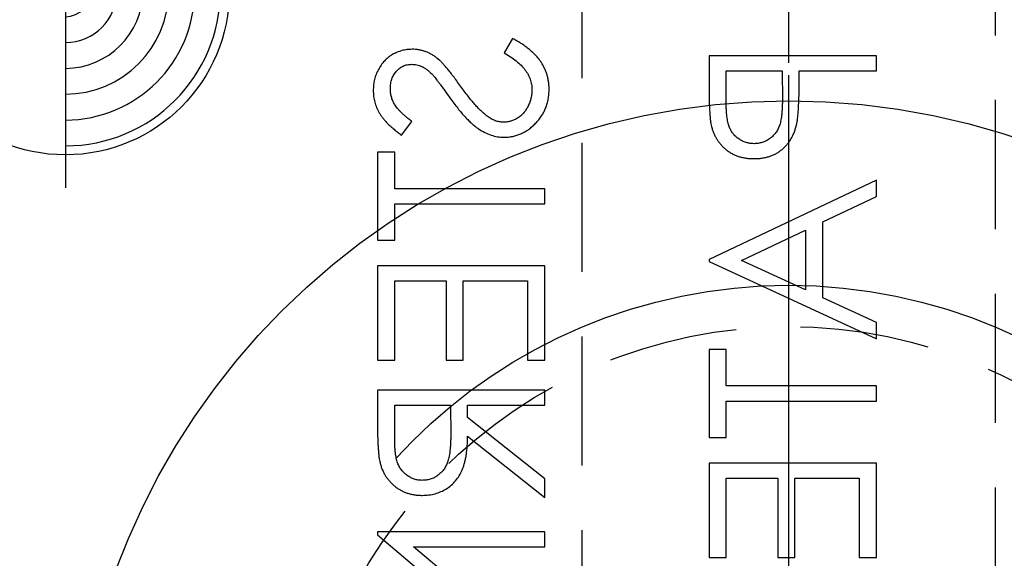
# Model space of a CAD drawing. Extents: x 2651 to 7771, y -1163 to 1075.
# Tile 245 of 256: x 4096 to 4115, y 661 to 671. Entities that reach past the tile are written whole.
import ezdxf

# ---------------------------------------------------------------- set-up
doc = ezdxf.new("R2010")
doc.units = 0
doc.header["$LTSCALE"] = 10
for name, pattern in [('CENTER', [2, 1.25, -0.25, 0.25, -0.25]), ('CNSCEN', [17, 15, -1, 0, -1]), ('CNSHID', [4, 3, -1]), ('HIDDEN', [0.375, 0.25, -0.125])]:
    doc.linetypes.add(name, pattern=pattern)
doc.layers.get('0').update_dxf_attribs({"linetype": 'CONTINUOUS'})
doc.layers.get('Defpoints').update_dxf_attribs({"linetype": 'CONTINUOUS'})
for name, color, linetype in [('1', 7, 'CONTINUOUS'), ('COOL', 150, 'HIDDEN'), ('DIM', 3, 'CONTINUOUS'), ('PIN', 3, 'CONTINUOUS'), ('WL1-HL', 4, 'CNSHID'), ('WOR1-CL', 1, 'CNSCEN')]:
    doc.layers.add(name, color=color, linetype=linetype)
doc.styles.get("Standard").update_dxf_attribs({"font": 'romans.shx'})
doc.dimstyles.new('MM& INCH5', dxfattribs={"dimtxt": 5, "dimasz": 2.5, "dimexe": 1, "dimexo": 0.5, "dimtad": 0, "dimrnd": 1.38778e-17, "dimzin": 9, "dimdsep": 46, "dimtxsty": 'Standard', "dimblk": 'CLOSED', "dimcen": 0, "dimclrd": 3, "dimclre": 3, "dimclrt": 3, "dimazin": 2, "dimtfac": 0.75, "dimtofl": 0, "dimtmove": 0, "dimatfit": 3, "dimfxl": 0, "dimtolj": 1, "dimarcsym": 0})

# ---------------------------------------------------------------- blocks, each defined once
blk = doc.blocks.new('DSD')
at = {"layer": '1', "color": 7, "linetype": 'Continuous'}
for p, q in [((479.28, 502.071), (479.116, 501.797)), ((483.084, 501.739), (483.084, 501.103)), ((486.322, 501.739), (483.084, 501.739)), ((486.322, 501.448), (486.322, 501.739)), ((483.416, 501.448), (484.496, 501.448)), ((483.416, 500.856), (483.416, 501.448)), ((484.496, 501.448), (484.503, 500.881)), ((484.828, 501.216), (484.828, 501.448)), ((484.828, 501.448), (486.322, 501.448)), ((477.132, 500.202), (477.331, 500.465)), ((476.999, 499.87), (476.666, 499.87)), ((476.666, 499.87), (476.666, 498.168)), ((476.999, 499.164), (476.999, 499.87)), ((479.905, 499.164), (476.999, 499.164)), ((479.905, 498.874), (479.905, 499.164)), ((486.322, 499.33), (483.084, 497.794)), ((486.322, 499.013), (486.322, 499.33)), ((485.284, 498.521), (486.322, 499.013)), ((476.999, 498.168), (476.999, 498.874)), ((476.999, 498.874), (479.905, 498.874)), ((485.284, 497.053), (485.284, 498.521)), ((483.715, 497.777), (484.952, 498.363)), ((484.952, 498.363), (484.952, 497.206)), ((476.666, 498.168), (476.999, 498.168)), ((476.666, 497.67), (476.666, 495.843)), ((479.905, 497.67), (476.666, 497.67)), ((479.905, 495.843), (479.905, 497.67)), ((483.084, 497.794), (483.084, 497.753)), ((483.084, 497.753), (486.322, 496.258)), ((484.952, 497.206), (483.715, 497.777)), ((476.999, 495.843), (476.999, 497.379)), ((476.999, 497.379), (477.995, 497.379)), ((477.995, 497.379), (477.995, 495.843)), ((478.327, 495.843), (478.327, 497.379)), ((478.327, 497.379), (479.573, 497.379)), ((479.573, 497.379), (479.573, 495.843)), ((486.322, 496.574), (485.284, 497.053)), ((486.322, 496.258), (486.322, 496.574)), ((483.416, 496.05), (483.084, 496.05)), ((483.084, 496.05), (483.084, 494.348)), ((483.416, 495.345), (483.416, 496.05)), ((476.666, 495.843), (476.999, 495.843)), ((477.995, 495.843), (478.327, 495.843)), ((479.573, 495.843), (479.905, 495.843)), ((486.322, 495.345), (483.416, 495.345)), ((486.322, 495.054), (486.322, 495.345)), ((476.666, 495.262), (476.666, 494.613)), ((479.905, 495.262), (476.666, 495.262)), ((479.905, 494.971), (479.905, 495.262)), ((476.999, 494.971), (478.078, 494.971)), ((476.999, 494.364), (476.999, 494.971)), ((478.078, 494.971), (478.083, 494.378)), ((478.41, 494.735), (478.41, 494.971)), ((478.41, 494.971), (479.905, 494.971)), ((483.416, 494.348), (483.416, 495.054)), ((483.416, 495.054), (486.322, 495.054)), ((479.905, 493.545), (478.41, 494.735)), ((478.41, 494.375), (479.905, 493.186)), ((483.084, 494.348), (483.416, 494.348)), ((483.084, 493.85), (483.084, 492.023)), ((486.322, 493.85), (483.084, 493.85)), ((486.322, 492.023), (486.322, 493.85)), ((479.905, 493.186), (479.905, 493.545)), ((483.416, 492.023), (483.416, 493.559)), ((483.416, 493.559), (484.413, 493.559)), ((484.413, 493.559), (484.413, 492.023)), ((484.745, 492.023), (484.745, 493.559)), ((484.745, 493.559), (485.99, 493.559)), ((485.99, 493.559), (485.99, 492.023)), ((479.905, 492.521), (476.666, 492.521)), ((476.666, 492.521), (476.666, 492.46)), ((479.905, 492.231), (479.905, 492.521)), ((476.666, 492.46), (479.215, 490.321)), ((479.905, 490.096), (477.362, 492.231)), ((477.362, 492.231), (479.905, 492.231)), ((483.084, 492.023), (483.416, 492.023)), ((484.413, 492.023), (484.745, 492.023)), ((485.99, 492.023), (486.322, 492.023))]:
    blk.add_line(p, q, dxfattribs=at)
for points, knots in [([(479.988, 501.086), (479.988, 501.11), (479.987, 501.159), (479.978, 501.231), (479.967, 501.301), (479.948, 501.369), (479.925, 501.436), (479.897, 501.501), (479.864, 501.564), (479.826, 501.626), (479.781, 501.686), (479.729, 501.745), (479.672, 501.803), (479.607, 501.859), (479.535, 501.914), (479.456, 501.968), (479.371, 502.021), (479.311, 502.054), (479.28, 502.071)], [0, 0, 0, 0, 0.057208, 0.113696, 0.169178, 0.224159, 0.27872, 0.333794, 0.389241, 0.445822, 0.503704, 0.564294, 0.627975, 0.695038, 0.765373, 0.839611, 0.917538, 1, 1, 1, 1]), ([(477.339, 501.863), (477.305, 501.862), (477.237, 501.859), (477.138, 501.839), (477.044, 501.807), (476.954, 501.763), (476.873, 501.705), (476.798, 501.638), (476.736, 501.559), (476.681, 501.472), (476.638, 501.377), (476.606, 501.277), (476.587, 501.172), (476.585, 501.101), (476.583, 501.065)], [0, 0, 0, 0, 0.083785, 0.16578, 0.24628, 0.327461, 0.408797, 0.489715, 0.571376, 0.655523, 0.741019, 0.826547, 0.911989, 1, 1, 1, 1]), ([(477.832, 501.682), (477.813, 501.696), (477.776, 501.725), (477.717, 501.762), (477.657, 501.793), (477.596, 501.818), (477.533, 501.839), (477.47, 501.853), (477.405, 501.862), (477.361, 501.863), (477.339, 501.863)], [0, 0, 0, 0, 0.133507, 0.262559, 0.388264, 0.512667, 0.633722, 0.755394, 0.877553, 1, 1, 1, 1]), ([(478.273, 501.151), (478.248, 501.185), (478.202, 501.251), (478.133, 501.342), (478.07, 501.423), (478.013, 501.495), (477.96, 501.556), (477.914, 501.608), (477.872, 501.649), (477.844, 501.672), (477.832, 501.682)], [0, 0, 0, 0, 0.181535, 0.347082, 0.495568, 0.628357, 0.74552, 0.845831, 0.930782, 1, 1, 1, 1]), ([(479.116, 501.797), (479.159, 501.771), (479.24, 501.723), (479.351, 501.641), (479.445, 501.557), (479.521, 501.469), (479.582, 501.378), (479.624, 501.284), (479.651, 501.186), (479.654, 501.119), (479.656, 501.086)], [0, 0, 0, 0, 0.159004, 0.304646, 0.438547, 0.562322, 0.677433, 0.786897, 0.893611, 1, 1, 1, 1]), ([(476.916, 501.098), (476.917, 501.131), (476.919, 501.196), (476.942, 501.287), (476.98, 501.37), (477.032, 501.44), (477.093, 501.499), (477.165, 501.542), (477.243, 501.568), (477.298, 501.571), (477.326, 501.572)], [0, 0, 0, 0, 0.143073, 0.275903, 0.402371, 0.528414, 0.650356, 0.765895, 0.880774, 1, 1, 1, 1]), ([(477.326, 501.572), (477.343, 501.572), (477.378, 501.571), (477.429, 501.561), (477.48, 501.548), (477.531, 501.527), (477.582, 501.499), (477.635, 501.461), (477.69, 501.414), (477.725, 501.378), (477.744, 501.359)], [0, 0, 0, 0, 0.107285, 0.214746, 0.322939, 0.434116, 0.553412, 0.686073, 0.834256, 1, 1, 1, 1]), ([(477.744, 501.359), (477.75, 501.352), (477.765, 501.335), (477.79, 501.304), (477.82, 501.264), (477.858, 501.214), (477.901, 501.155), (477.95, 501.086), (478.007, 501.008), (478.046, 500.953), (478.066, 500.924)], [0, 0, 0, 0, 0.052594, 0.124952, 0.218094, 0.333502, 0.468789, 0.624938, 0.801683, 1, 1, 1, 1]), ([(476.583, 501.065), (476.585, 501.027), (476.587, 500.951), (476.61, 500.839), (476.648, 500.732), (476.691, 500.646), (476.733, 500.578), (476.772, 500.526), (476.817, 500.474), (476.868, 500.421), (476.925, 500.367), (476.988, 500.312), (477.057, 500.257), (477.106, 500.221), (477.132, 500.202)], [0, 0, 0, 0, 0.107233, 0.213252, 0.31883, 0.426794, 0.483646, 0.543604, 0.608308, 0.677127, 0.750686, 0.828713, 0.91219, 1, 1, 1, 1]), ([(477.331, 500.465), (477.31, 500.481), (477.271, 500.511), (477.216, 500.558), (477.165, 500.602), (477.122, 500.645), (477.082, 500.685), (477.048, 500.724), (477.02, 500.761), (476.99, 500.808), (476.959, 500.867), (476.934, 500.941), (476.919, 501.018), (476.917, 501.071), (476.916, 501.098)], [0, 0, 0, 0, 0.098469, 0.189629, 0.274184, 0.352183, 0.423199, 0.488551, 0.548473, 0.60144, 0.701198, 0.799592, 0.898545, 1, 1, 1, 1]), ([(478.789, 500.568), (478.771, 500.582), (478.732, 500.612), (478.674, 500.665), (478.614, 500.726), (478.55, 500.795), (478.485, 500.872), (478.416, 500.957), (478.345, 501.051), (478.297, 501.117), (478.273, 501.151)], [0, 0, 0, 0, 0.090279, 0.18953, 0.299198, 0.418926, 0.548376, 0.688136, 0.839084, 1, 1, 1, 1]), ([(479.656, 501.086), (479.655, 501.058), (479.653, 501.001), (479.638, 500.918), (479.615, 500.838), (479.582, 500.761), (479.542, 500.69), (479.494, 500.628), (479.439, 500.573), (479.379, 500.529), (479.314, 500.495), (479.247, 500.469), (479.177, 500.455), (479.131, 500.453), (479.107, 500.451)], [0, 0, 0, 0, 0.091264, 0.18093, 0.270088, 0.360156, 0.448343, 0.532666, 0.613834, 0.693982, 0.772716, 0.849335, 0.923967, 1, 1, 1, 1]), ([(479.112, 500.161), (479.141, 500.161), (479.198, 500.163), (479.283, 500.176), (479.365, 500.197), (479.443, 500.227), (479.52, 500.265), (479.592, 500.312), (479.662, 500.367), (479.728, 500.43), (479.789, 500.499), (479.842, 500.571), (479.887, 500.648), (479.924, 500.729), (479.953, 500.813), (479.973, 500.901), (479.986, 500.992), (479.987, 501.054), (479.988, 501.086)], [0, 0, 0, 0, 0.061484, 0.121775, 0.18092, 0.240256, 0.300114, 0.361146, 0.423501, 0.488669, 0.553954, 0.617581, 0.680238, 0.742187, 0.804663, 0.868259, 0.93302, 1, 1, 1, 1]), ([(483.084, 501.103), (483.084, 501.06), (483.084, 500.976), (483.087, 500.856), (483.091, 500.747), (483.096, 500.649), (483.102, 500.562), (483.11, 500.487), (483.119, 500.422), (483.128, 500.383), (483.133, 500.366)], [0, 0, 0, 0, 0.176956, 0.339055, 0.486318, 0.618781, 0.735619, 0.838742, 0.926457, 1, 1, 1, 1]), ([(484.775, 500.392), (484.779, 500.412), (484.788, 500.457), (484.799, 500.53), (484.808, 500.615), (484.815, 500.712), (484.82, 500.821), (484.825, 500.942), (484.828, 501.075), (484.828, 501.168), (484.828, 501.216)], [0, 0, 0, 0, 0.075173, 0.164746, 0.268017, 0.385912, 0.517789, 0.663691, 0.824413, 1, 1, 1, 1]), ([(478.066, 500.924), (478.092, 500.889), (478.142, 500.821), (478.216, 500.724), (478.289, 500.636), (478.359, 500.557), (478.427, 500.486), (478.494, 500.423), (478.558, 500.369), (478.64, 500.31), (478.74, 500.251), (478.863, 500.199), (478.987, 500.167), (479.07, 500.163), (479.112, 500.161)], [0, 0, 0, 0, 0.096972, 0.187773, 0.272396, 0.351321, 0.424335, 0.491909, 0.554233, 0.611268, 0.716348, 0.81454, 0.908495, 1, 1, 1, 1]), ([(484.503, 500.881), (484.503, 500.853), (484.503, 500.8), (484.499, 500.723), (484.495, 500.651), (484.489, 500.585), (484.48, 500.525), (484.471, 500.471), (484.458, 500.422), (484.441, 500.366), (484.411, 500.303), (484.368, 500.234), (484.314, 500.176), (484.252, 500.126), (484.184, 500.086), (484.111, 500.057), (484.033, 500.04), (483.981, 500.037), (483.954, 500.036)], [0, 0, 0, 0, 0.072538, 0.140034, 0.202496, 0.260575, 0.313228, 0.361583, 0.404878, 0.444127, 0.5164, 0.586507, 0.655085, 0.724384, 0.793974, 0.861638, 0.930111, 1, 1, 1, 1]), ([(483.954, 500.036), (483.928, 500.037), (483.876, 500.04), (483.8, 500.057), (483.728, 500.086), (483.66, 500.126), (483.599, 500.175), (483.546, 500.232), (483.503, 500.296), (483.476, 500.356), (483.459, 500.41), (483.447, 500.456), (483.437, 500.508), (483.43, 500.566), (483.423, 500.63), (483.419, 500.7), (483.416, 500.776), (483.416, 500.828), (483.416, 500.856)], [0, 0, 0, 0, 0.070044, 0.139238, 0.208197, 0.279173, 0.349987, 0.418354, 0.48761, 0.557411, 0.59533, 0.637964, 0.685913, 0.738185, 0.796103, 0.858517, 0.926658, 1, 1, 1, 1]), ([(479.107, 500.451), (479.08, 500.453), (479.025, 500.456), (478.944, 500.479), (478.864, 500.516), (478.815, 500.55), (478.789, 500.568)], [0, 0, 0, 0, 0.234723, 0.477158, 0.728556, 1, 1, 1, 1]), ([(483.133, 500.366), (483.139, 500.343), (483.151, 500.299), (483.175, 500.235), (483.204, 500.175), (483.237, 500.117), (483.275, 500.063), (483.317, 500.011), (483.364, 499.963), (483.415, 499.919), (483.47, 499.878), (483.529, 499.842), (483.591, 499.813), (483.657, 499.788), (483.726, 499.769), (483.798, 499.756), (483.874, 499.747), (483.926, 499.746), (483.953, 499.746)], [0, 0, 0, 0, 0.062481, 0.12349, 0.183411, 0.243153, 0.302127, 0.36171, 0.421842, 0.482932, 0.544552, 0.605681, 0.66768, 0.729984, 0.794551, 0.860346, 0.928907, 1, 1, 1, 1]), ([(483.953, 499.746), (483.979, 499.746), (484.031, 499.747), (484.108, 499.756), (484.18, 499.768), (484.25, 499.787), (484.315, 499.812), (484.377, 499.841), (484.436, 499.876), (484.49, 499.917), (484.541, 499.962), (484.588, 500.011), (484.63, 500.064), (484.668, 500.122), (484.701, 500.184), (484.73, 500.249), (484.755, 500.319), (484.768, 500.367), (484.775, 500.392)], [0, 0, 0, 0, 0.070119, 0.137192, 0.202016, 0.264631, 0.326117, 0.38601, 0.445812, 0.505298, 0.564633, 0.624283, 0.683902, 0.743953, 0.805388, 0.868388, 0.933084, 1, 1, 1, 1]), ([(476.666, 494.613), (476.667, 494.57), (476.667, 494.487), (476.668, 494.368), (476.673, 494.26), (476.677, 494.163), (476.684, 494.077), (476.69, 494.001), (476.699, 493.937), (476.707, 493.897), (476.711, 493.88)], [0, 0, 0, 0, 0.176258, 0.338434, 0.484822, 0.617158, 0.734698, 0.837385, 0.926372, 1, 1, 1, 1]), ([(478.083, 494.378), (478.083, 494.35), (478.083, 494.297), (478.079, 494.219), (478.075, 494.147), (478.068, 494.08), (478.06, 494.019), (478.05, 493.964), (478.038, 493.914), (478.019, 493.855), (477.989, 493.79), (477.946, 493.72), (477.892, 493.66), (477.83, 493.609), (477.762, 493.568), (477.688, 493.539), (477.611, 493.521), (477.559, 493.519), (477.532, 493.518)], [0, 0, 0, 0, 0.071668, 0.138913, 0.201185, 0.259124, 0.312255, 0.360682, 0.405086, 0.445102, 0.518778, 0.589462, 0.658462, 0.727283, 0.796322, 0.863175, 0.930949, 1, 1, 1, 1]), ([(477.532, 493.518), (477.506, 493.519), (477.454, 493.521), (477.379, 493.539), (477.307, 493.569), (477.241, 493.61), (477.18, 493.66), (477.128, 493.719), (477.085, 493.785), (477.058, 493.846), (477.041, 493.901), (477.029, 493.948), (477.02, 494.002), (477.012, 494.062), (477.006, 494.129), (477.001, 494.202), (476.999, 494.281), (476.999, 494.335), (476.999, 494.364)], [0, 0, 0, 0, 0.068814, 0.136365, 0.204019, 0.273064, 0.342913, 0.410965, 0.479169, 0.549308, 0.587652, 0.630647, 0.678879, 0.731934, 0.791111, 0.855283, 0.925086, 1, 1, 1, 1]), ([(477.533, 493.227), (477.576, 493.228), (477.66, 493.231), (477.782, 493.256), (477.896, 493.296), (478.002, 493.352), (478.097, 493.423), (478.181, 493.509), (478.251, 493.608), (478.299, 493.701), (478.33, 493.783), (478.352, 493.851), (478.369, 493.925), (478.384, 494.004), (478.395, 494.089), (478.404, 494.179), (478.409, 494.275), (478.41, 494.341), (478.41, 494.375)], [0, 0, 0, 0, 0.07878, 0.153721, 0.226714, 0.299191, 0.37119, 0.443006, 0.516689, 0.593217, 0.633873, 0.676989, 0.7229, 0.771959, 0.824211, 0.879379, 0.937948, 1, 1, 1, 1]), ([(476.711, 493.88), (476.716, 493.856), (476.728, 493.809), (476.752, 493.742), (476.781, 493.677), (476.814, 493.616), (476.853, 493.559), (476.896, 493.505), (476.943, 493.454), (476.996, 493.408), (477.051, 493.365), (477.111, 493.328), (477.173, 493.297), (477.239, 493.271), (477.308, 493.251), (477.38, 493.237), (477.455, 493.228), (477.507, 493.228), (477.533, 493.227)], [0, 0, 0, 0, 0.064217, 0.127064, 0.188745, 0.249132, 0.309453, 0.369827, 0.43065, 0.492352, 0.554072, 0.61569, 0.676798, 0.738439, 0.801317, 0.865185, 0.931641, 1, 1, 1, 1])]:
    blk.add_open_spline(points, degree=3, knots=knots, dxfattribs=at)
blk = doc.blocks.new('*D109')
at = {"layer": 'Defpoints', "color": 0}
for p in [(4086.684, 927.642), (4086.684, 894.882), (4171.684, 387.642)]:
    blk.add_point(p, dxfattribs=at)
at = {"layer": 'DIM', "color": 3, "lineweight": -2}
blk.add_line((4086.684, 895.382), (4086.684, 927.642), dxfattribs=at)
at = {"layer": 'DIM', "color": 3, "insert": (4086.684, 948.624), "char_height": 5, "attachment_point": 5, "rotation": 90}
blk.add_mtext('\\A1;85 [3.346]', dxfattribs=at)
blk = doc.blocks.new('_Closed')
at = {"color": 0, "linetype": 'ByBlock', "lineweight": -2}
for p, q in [((-1, 0.1667), (0, 0)), ((-1, 0.1667), (-1, -0.1667)), ((0, 0), (-1, -0.1667)), ((0, 0), (-1, 0))]:
    blk.add_line(p, q, dxfattribs=at)
blk = doc.blocks.new('*D110')
at = {"layer": 'Defpoints', "color": 0}
for p in [(4064.684, 927.642), (4064.684, 906.842), (4171.684, 387.642)]:
    blk.add_point(p, dxfattribs=at)
at = {"layer": 'DIM', "color": 3, "lineweight": -2}
blk.add_line((4064.684, 907.342), (4064.684, 927.642), dxfattribs=at)
at = {"layer": 'DIM', "color": 3, "insert": (4064.684, 950.648), "char_height": 5, "attachment_point": 5, "rotation": 90}
blk.add_mtext('\\A1;107 [4.213]', dxfattribs=at)
blk = doc.blocks.new('*D111')
at = {"layer": 'Defpoints', "color": 0}
for p in [(4051.684, 927.642), (4051.684, 912.642), (4171.684, 387.642)]:
    blk.add_point(p, dxfattribs=at)
at = {"layer": 'DIM', "color": 3, "lineweight": -2}
blk.add_line((4051.684, 913.142), (4051.684, 927.642), dxfattribs=at)
at = {"layer": 'DIM', "color": 3, "insert": (4051.684, 950.648), "char_height": 5, "attachment_point": 5, "rotation": 90}
blk.add_mtext('\\A1;120 [4.724]', dxfattribs=at)
blk = doc.blocks.new('*D112')
at = {"layer": 'Defpoints', "color": 0}
for p in [(3974.684, 927.642), (3974.684, 892.822), (4171.684, 387.642)]:
    blk.add_point(p, dxfattribs=at)
at = {"layer": 'DIM', "color": 3, "lineweight": -2}
blk.add_line((3974.684, 893.322), (3974.684, 927.642), dxfattribs=at)
at = {"layer": 'DIM', "color": 3, "insert": (3974.684, 950.648), "char_height": 5, "attachment_point": 5, "rotation": 90}
blk.add_mtext('\\A1;197 [7.756]', dxfattribs=at)
blk = doc.blocks.new('*D113')
at = {"layer": 'Defpoints', "color": 0}
for p in [(3966.684, 927.642), (3971.684, 807.17), (4171.684, 387.642)]:
    blk.add_point(p, dxfattribs=at)
at = {"layer": 'DIM', "color": 3, "lineweight": -2}
for p, q in [((3966.684, 922.642), (3966.684, 927.642)), ((3971.684, 917.642), (3966.684, 922.642)), ((3971.684, 807.67), (3971.684, 917.642))]:
    blk.add_line(p, q, dxfattribs=at)
at = {"layer": 'DIM', "color": 3, "insert": (3966.684, 951.005), "char_height": 5, "attachment_point": 5, "rotation": 90}
blk.add_mtext('\\A1;200 [7.874]', dxfattribs=at)
blk = doc.blocks.new('*D114')
at = {"layer": 'Defpoints', "color": 0}
for p in [(3931.684, 927.642), (3931.684, 912.642), (4171.684, 387.642)]:
    blk.add_point(p, dxfattribs=at)
at = {"layer": 'DIM', "color": 3, "lineweight": -2}
blk.add_line((3931.684, 913.142), (3931.684, 927.642), dxfattribs=at)
at = {"layer": 'DIM', "color": 3, "insert": (3931.684, 951.005), "char_height": 5, "attachment_point": 5, "rotation": 90}
blk.add_mtext('\\A1;240 [9.449]', dxfattribs=at)
blk = doc.blocks.new('*D115')
at = {"layer": 'Defpoints', "color": 0}
for p in [(3896.684, 927.642), (3896.684, 910.642), (4171.684, 387.642)]:
    blk.add_point(p, dxfattribs=at)
at = {"layer": 'DIM', "color": 3, "lineweight": -2}
blk.add_line((3896.684, 911.142), (3896.684, 927.642), dxfattribs=at)
at = {"layer": 'DIM', "color": 3, "insert": (3896.684, 953.386), "char_height": 5, "attachment_point": 5, "rotation": 90}
blk.add_mtext('\\A1;275 [10.827]', dxfattribs=at)
blk = doc.blocks.new('*D122')
at = {"layer": 'Defpoints', "color": 0}
for p in [(3881.004, 912.642), (3898.684, 912.642), (4171.684, 387.642)]:
    blk.add_point(p, dxfattribs=at)
at = {"layer": 'DIM', "color": 3, "lineweight": -2}
blk.add_line((3898.184, 912.642), (3881.004, 912.642), dxfattribs=at)
at = {"layer": 'DIM', "color": 3, "insert": (3855.26, 912.642), "char_height": 5, "attachment_point": 5}
blk.add_mtext('\\A1;525 [20.669]', dxfattribs=at)
blk = doc.blocks.new('*D123')
at = {"layer": 'Defpoints', "color": 0}
for p in [(3857.842, 862.642), (3869.984, 862.642), (4171.684, 387.642)]:
    blk.add_point(p, dxfattribs=at)
at = {"layer": 'DIM', "color": 3, "lineweight": -2}
blk.add_line((3869.484, 862.642), (3857.842, 862.642), dxfattribs=at)
at = {"layer": 'DIM', "color": 3, "insert": (3832.098, 862.642), "char_height": 5, "attachment_point": 5}
blk.add_mtext('\\A1;475 [18.701]', dxfattribs=at)
blk = doc.blocks.new('*D124')
at = {"layer": 'Defpoints', "color": 0}
for p in [(3941.504, 859.642), (3857.842, 854.642), (4171.684, 387.642)]:
    blk.add_point(p, dxfattribs=at)
at = {"layer": 'DIM', "color": 3, "lineweight": -2}
for p, q in [((3867.842, 859.642), (3862.842, 854.642)), ((3941.004, 859.642), (3867.842, 859.642)), ((3862.842, 854.642), (3857.842, 854.642))]:
    blk.add_line(p, q, dxfattribs=at)
at = {"layer": 'DIM', "color": 3, "insert": (3832.098, 854.642), "char_height": 5, "attachment_point": 5}
blk.add_mtext('\\A1;472 [18.583]', dxfattribs=at)
blk = doc.blocks.new('*D125')
at = {"layer": 'Defpoints', "color": 0}
for p in [(3870.047, 797.642), (3962.156, 797.642), (4171.684, 387.642)]:
    blk.add_point(p, dxfattribs=at)
at = {"layer": 'DIM', "color": 3, "lineweight": -2}
blk.add_line((3961.656, 797.642), (3870.047, 797.642), dxfattribs=at)
at = {"layer": 'DIM', "color": 3, "insert": (3844.303, 797.642), "char_height": 5, "attachment_point": 5}
blk.add_mtext('\\A1;410 [16.142]', dxfattribs=at)
blk = doc.blocks.new('*D126')
at = {"layer": 'Defpoints', "color": 0}
for p in [(3870.047, 832.642), (4069.264, 832.642), (4171.684, 387.642)]:
    blk.add_point(p, dxfattribs=at)
at = {"layer": 'DIM', "color": 3, "lineweight": -2}
blk.add_line((4068.764, 832.642), (3870.047, 832.642), dxfattribs=at)
at = {"layer": 'DIM', "color": 3, "insert": (3846.684, 832.642), "char_height": 5, "attachment_point": 5}
blk.add_mtext('\\A1;445 [17.52]', dxfattribs=at)
blk = doc.blocks.new('*D127')
at = {"layer": 'Defpoints', "color": 0}
for p in [(3857.842, 879.642), (4071.444, 879.642), (4171.684, 387.642)]:
    blk.add_point(p, dxfattribs=at)
at = {"layer": 'DIM', "color": 3, "lineweight": -2}
blk.add_line((4070.944, 879.642), (3857.842, 879.642), dxfattribs=at)
at = {"layer": 'DIM', "color": 3, "insert": (3834.479, 879.642), "char_height": 5, "attachment_point": 5}
blk.add_mtext('\\A1;492 [19.37]', dxfattribs=at)
blk = doc.blocks.new('*D128')
at = {"layer": 'Defpoints', "color": 0}
for p in [(3857.842, 899.642), (4057.484, 899.642), (4171.684, 387.642)]:
    blk.add_point(p, dxfattribs=at)
at = {"layer": 'DIM', "color": 3, "lineweight": -2}
blk.add_line((4056.984, 899.642), (3857.842, 899.642), dxfattribs=at)
at = {"layer": 'DIM', "color": 3, "insert": (3832.098, 899.642), "char_height": 5, "attachment_point": 5}
blk.add_mtext('\\A1;512 [20.157]', dxfattribs=at)
blk = doc.blocks.new('*D129')
at = {"layer": 'Defpoints', "color": 0}
for p in [(3870.047, 743.242), (4076.434, 743.242), (4171.684, 387.642)]:
    blk.add_point(p, dxfattribs=at)
at = {"layer": 'DIM', "color": 3, "lineweight": -2}
blk.add_line((4075.934, 743.242), (3870.047, 743.242), dxfattribs=at)
at = {"layer": 'DIM', "color": 3, "insert": (3849.065, 743.242), "char_height": 5, "attachment_point": 5}
blk.add_mtext('\\A1;355.6 [14]', dxfattribs=at)
blk = doc.blocks.new('*D130')
at = {"layer": 'Defpoints', "color": 0}
for p in [(3870.047, 762.642), (3896.684, 762.642), (4171.684, 387.642)]:
    blk.add_point(p, dxfattribs=at)
at = {"layer": 'DIM', "color": 3, "lineweight": -2}
blk.add_line((3896.184, 762.642), (3870.047, 762.642), dxfattribs=at)
at = {"layer": 'DIM', "color": 3, "insert": (3844.303, 762.642), "char_height": 5, "attachment_point": 5}
blk.add_mtext('\\A1;375 [14.764]', dxfattribs=at)
blk = doc.blocks.new('*D131')
at = {"layer": 'Defpoints', "color": 0}
for p in [(3870.047, 719.642), (3896.684, 719.642), (4171.684, 387.642)]:
    blk.add_point(p, dxfattribs=at)
at = {"layer": 'DIM', "color": 3, "lineweight": -2}
blk.add_line((3896.184, 719.642), (3870.047, 719.642), dxfattribs=at)
at = {"layer": 'DIM', "color": 3, "insert": (3844.303, 719.642), "char_height": 5, "attachment_point": 5}
blk.add_mtext('\\A1;332 [13.071]', dxfattribs=at)
blk = doc.blocks.new('*D135')
at = {"layer": 'Defpoints', "color": 0}
for p in [(3870.047, 655.642), (3896.684, 655.642), (4171.684, 387.642)]:
    blk.add_point(p, dxfattribs=at)
at = {"layer": 'DIM', "color": 3, "lineweight": -2}
blk.add_line((3896.184, 655.642), (3870.047, 655.642), dxfattribs=at)
at = {"layer": 'DIM', "color": 3, "insert": (3844.303, 655.642), "char_height": 5, "attachment_point": 5}
blk.add_mtext('\\A1;268 [10.551]', dxfattribs=at)
blk = doc.blocks.new('*D156')
at = {"layer": 'Defpoints', "color": 0}
for p in [(4095.484, 927.642), (4095.484, 766.102), (4171.684, 387.642)]:
    blk.add_point(p, dxfattribs=at)
at = {"layer": 'DIM', "color": 3, "lineweight": -2}
blk.add_line((4095.484, 766.602), (4095.484, 927.642), dxfattribs=at)
at = {"layer": 'DIM', "color": 3, "insert": (4095.484, 943.862), "char_height": 5, "attachment_point": 5, "rotation": 90}
blk.add_mtext('\\A1;76.2 [3]', dxfattribs=at)
blk = doc.blocks.new('*D157')
at = {"layer": 'Defpoints', "color": 0}
for p in [(4103.484, 927.642), (4096.684, 860.062), (4171.684, 387.642)]:
    blk.add_point(p, dxfattribs=at)
at = {"layer": 'DIM', "color": 3, "lineweight": -2}
for p, q in [((4103.484, 922.642), (4103.484, 927.642)), ((4096.684, 917.642), (4103.484, 922.642)), ((4096.684, 860.562), (4096.684, 917.642))]:
    blk.add_line(p, q, dxfattribs=at)
at = {"layer": 'DIM', "color": 3, "insert": (4103.484, 948.624), "char_height": 5, "attachment_point": 5, "rotation": 90}
blk.add_mtext('\\A1;75 [2.953]', dxfattribs=at)
blk = doc.blocks.new('117')
at = {"layer": 'WL1-HL'}
for radius in [13.87, 10.3]:
    blk.add_circle((254.95, 1693.104), radius, dxfattribs=at)
at = {"layer": 'WOR1-CL'}
blk.add_line((254.95, 1707.474), (254.95, 1678.734), dxfattribs=at)
blk = doc.blocks.new('A$C257357D5')
at = {"layer": 'COOL', "color": 1, "linetype": 'CENTER'}
blk.add_line((-61, 60.106), (-61, -35), dxfattribs=at)
at = {"layer": 'COOL'}
blk.add_lwpolyline([(-57, 49.388), (-57, -32.691), (-61, -35), (-65, -32.691), (-65, 49.388)], dxfattribs=at)
blk.add_circle((-61, -32), 9.5, dxfattribs=at)
blk.add_blockref('117', (-315.95, -1725.104), dxfattribs=at)
blk = doc.blocks.new('*U6', base_point=(965.4695, 1808.9548))
blk.add_circle((965.4695, 1808.9548), 0.5)
for radius, start, end in [(0.4724, 90, 180), (0.3937, 90, 180), (0.315, 90, 180), (0.2362, 90, 180), (0.1575, 90, 180), (0.0787, 90, 180), (0.0787, 270, 0), (0.1575, 270, 0), (0.2362, 270, 0), (0.315, 270, 0), (0.3937, 270, 0), (0.4724, 270, 0)]:
    blk.add_arc((965.4695, 1808.9548), radius, start, end)
at = {"layer": 'PIN'}
for p, q in [((965.4695, 1809.5548), (965.4695, 1808.3548)), ((964.8695, 1808.9548), (966.0695, 1808.9548))]:
    blk.add_line(p, q, dxfattribs=at)

msp = doc.modelspace()

# ---------------------------------------------------------------- block references
at = {"layer": 'DIM'}
for name, p in [('DSD', (3626.059, 168.648)), ('A$C257357D5', (4171.684, 687.642))]:
    msp.add_blockref(name, p, dxfattribs=at)
at = {"layer": 'PIN', "xscale": 6.35, "yscale": 6.35, "zscale": 6.35}
msp.add_blockref('*U6', (4096.684, 671.642), dxfattribs=at)

# ---------------------------------------------------------------- dimensions: what is measured, and where the dimension line sits
at = {"layer": 'DIM'}
for feature_location, offset, dtype, picture, middle in [((3896.684, 910.642), (0, 17), 1, '*D115', (3896.684, 953.386)), ((3931.684, 912.642), (0, 15), 1, '*D114', (3931.684, 951.005)), ((3971.684, 807.17), (-5, 120.472), 1, '*D113', (3966.684, 951.005)), ((3974.684, 892.822), (0, 34.82), 1, '*D112', (3974.684, 950.648)), ((4051.684, 912.642), (0, 15), 1, '*D111', (4051.684, 950.648)), ((4064.684, 906.842), (0, 20.8), 1, '*D110', (4064.684, 950.648)), ((4086.684, 894.882), (0, 32.76), 1, '*D109', (4086.684, 948.624)), ((4096.684, 860.062), (6.8, 67.58), 1, '*D157', (4103.484, 948.624)), ((4095.484, 766.102), (0, 161.54), 1, '*D156', (4095.484, 943.862)), ((3898.684, 912.642), (-17.68, 0), 0, '*D122', (3855.26, 912.642)), ((4057.484, 899.642), (-199.642, 0), 0, '*D128', (3832.098, 899.642)), ((4071.444, 879.642), (-213.602, 0), 0, '*D127', (3834.479, 879.642)), ((3869.984, 862.642), (-12.142, 0), 0, '*D123', (3832.098, 862.642)), ((3941.504, 859.642), (-83.662, -5), 0, '*D124', (3832.098, 854.642)), ((4069.264, 832.642), (-199.217, 0), 0, '*D126', (3846.684, 832.642)), ((3962.156, 797.642), (-92.109, 0), 0, '*D125', (3844.303, 797.642)), ((3896.684, 762.642), (-26.637, 0), 0, '*D130', (3844.303, 762.642)), ((4076.434, 743.242), (-206.387, 0), 0, '*D129', (3849.065, 743.242)), ((3896.684, 719.642), (-26.637, 0), 0, '*D131', (3844.303, 719.642)), ((3896.684, 655.642), (-26.637, 0), 0, '*D135', (3844.303, 655.642))]:
    dim = msp.add_ordinate_dim(feature_location=feature_location, offset=offset, dtype=dtype, origin=(4171.684, 387.642), dimstyle='MM& INCH5', dxfattribs=at)
    dim.commit()
    dim.dimension.update_dxf_attribs({"geometry": picture, "text_midpoint": middle})

doc.saveas('drawing.dxf')
